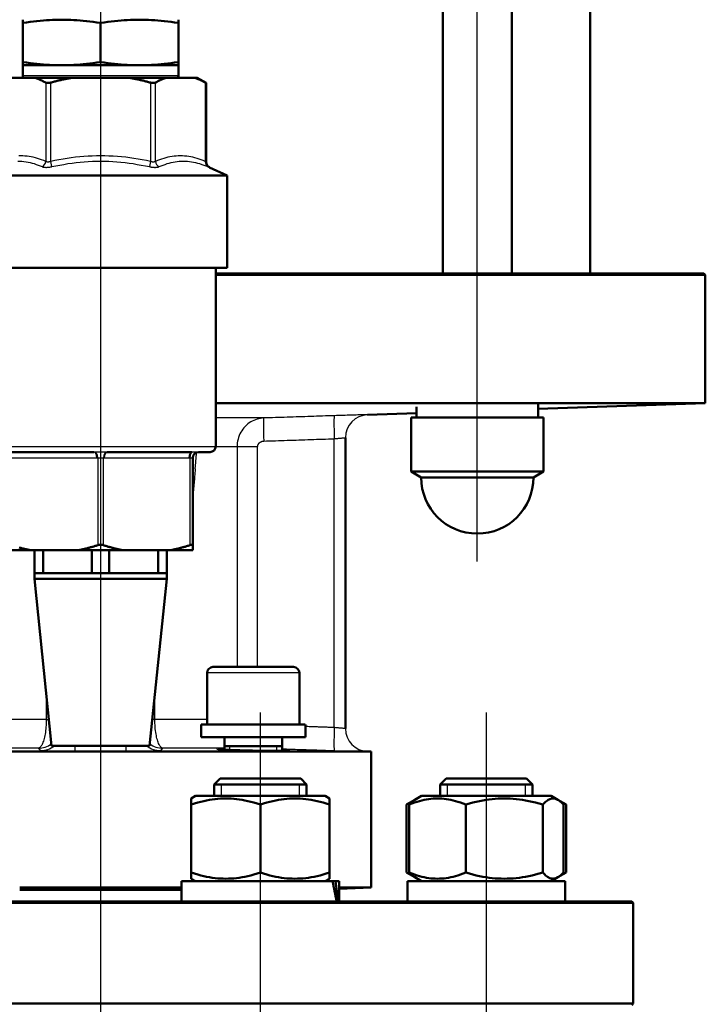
# Model space of a CAD drawing. Header units: millimetres. Extents: x 99 to 904, y 199 to 1215.
# Tile 11 of 12: x 778 to 897, y 782 to 953. Entities that reach past the tile are written whole.
import ezdxf

# ---------------------------------------------------------------- set-up
doc = ezdxf.new("R2010")
doc.units = ezdxf.units.MM
doc.header["$LTSCALE"] = 5
for name, color, linetype, lineweight in [('Gewinde(DIN)', 3, 'Continuous', 25), ('Mittellinie(DIN)', 4, 'Continuous', 25), ('Mittelpunktmarkierung(DIN)', 4, 'Continuous', 25), ('Sichtbare Kanten(DIN)', 7, 'Continuous', 50), ('Sichtbare tangentiale Kanten(DIN)', 3, 'Continuous', 25)]:
    doc.layers.add(name, color=color, linetype=linetype, lineweight=lineweight)

msp = doc.modelspace()

# ---------------------------------------------------------------- linework, layer by layer
at = {"layer": 'Gewinde(DIN)'}
for p, q in [((813.98, 826.85), (813.98, 826.21)), ((822.19, 826.02), (822.19, 826.85)), ((812.52, 820.21), (812.52, 818.21)), ((826.11, 818.21), (826.11, 820.21)), ((851.75, 820.21), (851.75, 818.21)), ((865.34, 818.21), (865.34, 820.21))]:
    msp.add_line(p, q, dxfattribs=at)
at = {"layer": 'Mittellinie(DIN)', "linetype": 'Continuous'}
for p, q in [((856.98, 858.91), (856.98, 1056.91)), ((819.31, 689.71), (819.31, 832.71)), ((858.55, 689.71), (858.55, 832.71))]:
    msp.add_line(p, q, dxfattribs=at)
at = {"layer": 'Mittelpunktmarkierung(DIN)', "linetype": 'Continuous'}
msp.add_line((791.57, 1209.63), (791.57, 507.91), dxfattribs=at)
at = {"layer": 'Sichtbare Kanten(DIN)'}
for p, q in [((850.98, 908.91), (850.98, 1010.04)), ((862.98, 908.91), (862.98, 1010.33)), ((876.57, 908.91), (876.57, 1009.91)), ((778.07, 952.99), (778.07, 952.43)), ((778.07, 945.64), (778.07, 952.43)), ((791.57, 945.64), (791.57, 952.43)), ((805.07, 952.43), (805.07, 952.99)), ((805.07, 945.64), (805.07, 952.43)), ((778.07, 945.64), (778.07, 945.08)), ((805.07, 945.08), (805.07, 945.64)), ((805.07, 945.08), (778.07, 945.08)), ((778.07, 945.08), (778.07, 945.08)), ((778.07, 945.08), (778.07, 943.25)), ((805.07, 945.08), (805.07, 945.08)), ((805.07, 945.08), (805.07, 943.25)), ((780.18, 942.91), (775.25, 942.91)), ((786.64, 942.91), (780.18, 942.91)), ((796.5, 942.91), (786.64, 942.91)), ((802.96, 942.91), (796.5, 942.91)), ((807.89, 942.91), (802.96, 942.91)), ((808.31, 942.91), (807.89, 942.91)), ((808.31, 942.91), (809.89, 942)), ((809.89, 928.26), (809.89, 942)), ((810.47, 927.35), (813.57, 925.91)), ((769.57, 925.91), (813.57, 925.91)), ((813.57, 909.91), (813.57, 925.91)), ((769.57, 909.91), (813.57, 909.91)), ((811.57, 878.91), (811.57, 909.91)), ((811.57, 908.91), (896.32, 908.91)), ((896.57, 908.66), (811.57, 908.66)), ((896.32, 908.91), (896.57, 908.66)), ((896.57, 886.43), (896.57, 908.66)), ((896.57, 886.43), (811.57, 886.43)), ((846.43, 885.44), (846.43, 885.75)), ((867.53, 885.42), (896.57, 886.43)), ((867.53, 883.91), (867.53, 886.27)), ((837.93, 884.39), (846.43, 884.68)), ((845.48, 883.91), (868.48, 883.91)), ((845.48, 874.52), (845.48, 883.91)), ((868.48, 874.52), (868.48, 883.91)), ((834.07, 829.92), (834.07, 880.4)), ((790.42, 877.91), (775.72, 877.91)), ((807.42, 877.91), (792.72, 877.91)), ((810.57, 877.91), (808.57, 877.91)), ((807.57, 861.74), (807.57, 876.91)), ((845.48, 874.52), (868.48, 874.52)), ((847.23, 873.51), (845.48, 874.52)), ((866.73, 873.51), (868.48, 874.52)), ((866.73, 873.51), (847.23, 873.51)), ((807.59, 869.99), (807.57, 870.03)), ((807.57, 861.74), (807.57, 860.91)), ((775.57, 860.91), (779.3, 860.91)), ((787.84, 860.91), (779.3, 860.91)), ((780.07, 856.91), (780.07, 860.91)), ((781.58, 860.91), (781.58, 856.91)), ((787.84, 860.91), (795.3, 860.91)), ((790.06, 856.91), (790.06, 860.91)), ((793.08, 860.91), (793.08, 856.91)), ((803.84, 860.91), (795.3, 860.91)), ((801.56, 856.91), (801.56, 860.91)), ((803.07, 860.91), (803.07, 856.91)), ((803.84, 860.91), (807.57, 860.91)), ((780.07, 856.91), (781.58, 856.91)), ((780.07, 855.91), (780.07, 856.91)), ((781.58, 856.91), (785.82, 856.91)), ((785.82, 856.91), (790.06, 856.91)), ((790.06, 856.91), (793.08, 856.91)), ((793.08, 856.91), (797.32, 856.91)), ((797.32, 856.91), (801.56, 856.91)), ((801.56, 856.91), (803.07, 856.91)), ((803.07, 855.91), (803.07, 856.91)), ((803.07, 855.91), (780.07, 855.91)), ((783.07, 826.91), (780.07, 855.91)), ((800.07, 826.91), (803.07, 855.91)), ((810.08, 839.6), (810.08, 830.6)), ((811.08, 840.6), (825.08, 840.6)), ((826.08, 839.6), (826.08, 830.6)), ((827.12, 830.6), (809.03, 830.6)), ((809.03, 830.6), (809.03, 828.4)), ((827.13, 829.84), (827.13, 828.4)), ((827.13, 828.4), (809.03, 828.4)), ((813.08, 828.4), (813.08, 826.25)), ((823.08, 828.4), (823.08, 826.02)), ((838.57, 825.91), (744.57, 825.91)), ((800.07, 826.91), (783.07, 826.91)), ((813.08, 826.85), (823.08, 826.85)), ((837.93, 825.93), (838.57, 825.91)), ((838.57, 802.3), (838.57, 825.91)), ((812.31, 821.21), (811.31, 820.21)), ((812.31, 821.21), (826.31, 821.21)), ((826.31, 821.21), (827.31, 820.21)), ((851.55, 821.21), (850.55, 820.21)), ((851.55, 821.21), (865.55, 821.21)), ((865.55, 821.21), (866.55, 820.21)), ((827.31, 820.21), (811.31, 820.21)), ((811.31, 818.21), (811.31, 820.21)), ((827.31, 818.21), (827.31, 820.21)), ((866.55, 820.21), (850.55, 820.21)), ((850.55, 818.21), (850.55, 820.21)), ((866.55, 818.21), (866.55, 820.21)), ((808.06, 818.21), (807.31, 817.77)), ((807.31, 816.7), (807.31, 817.77)), ((830.56, 818.21), (808.06, 818.21)), ((830.56, 818.21), (831.31, 817.77)), ((831.31, 817.77), (831.31, 816.7)), ((846.13, 817.53), (844.69, 816.7)), ((847.3, 818.21), (846.13, 817.53)), ((869.8, 818.21), (847.3, 818.21)), ((869.8, 818.21), (870.97, 817.53)), ((870.97, 817.53), (872.41, 816.7)), ((807.31, 804.91), (807.31, 816.7)), ((819.31, 804.91), (819.31, 816.7)), ((831.31, 804.91), (831.31, 816.7)), ((844.69, 804.91), (844.69, 816.7)), ((845.17, 804.91), (845.17, 816.7)), ((854.96, 804.91), (854.96, 816.7)), ((868.35, 804.91), (868.35, 816.7)), ((871.93, 804.91), (871.93, 816.7)), ((872.41, 804.91), (872.41, 816.7)), ((807.31, 803.84), (807.31, 804.91)), ((808.06, 803.41), (807.31, 803.84)), ((830.56, 803.41), (831.31, 803.84)), ((831.31, 804.91), (831.31, 803.84)), ((846.13, 804.08), (844.69, 804.91)), ((847.3, 803.41), (846.13, 804.08)), ((869.8, 803.41), (870.97, 804.08)), ((870.97, 804.08), (872.41, 804.91)), ((805.61, 802.3), (777.52, 802.3)), ((805.61, 801.91), (777.52, 801.91)), ((805.61, 803.41), (831.83, 803.41)), ((805.61, 799.91), (805.61, 803.41)), ((831.83, 803.41), (832.34, 803.41)), ((832.34, 803.41), (833.01, 803.41)), ((833.01, 799.91), (833.01, 803.41)), ((838.57, 802.3), (833.01, 802.3)), ((833.01, 802.11), (838.57, 802.3)), ((844.85, 803.41), (872.25, 803.41)), ((844.85, 799.91), (844.85, 803.41)), ((872.25, 799.91), (872.25, 803.41)), ((884.07, 799.66), (699.07, 799.66)), ((699.32, 799.91), (883.82, 799.91)), ((883.82, 799.91), (884.07, 799.66)), ((884.07, 782.16), (884.07, 799.66)), ((699.07, 782.16), (884.07, 782.16)), ((883.82, 781.91), (884.07, 782.16))]:
    msp.add_line(p, q, dxfattribs=at)
at = {"layer": 'Sichtbare Kanten(DIN)', "flags": 128}
for points in [[(778.07, 952.43), (778.71, 952.52), (779.32, 952.61), (779.92, 952.68), (780.5, 952.75), (781.07, 952.8), (781.63, 952.85), (782.17, 952.89), (782.71, 952.93), (783.24, 952.95), (783.77, 952.97), (784.3, 952.98), (784.82, 952.99), (785.34, 952.98), (785.86, 952.97), (786.39, 952.95), (786.92, 952.93), (787.46, 952.89), (788.01, 952.85), (788.56, 952.8), (789.13, 952.75), (789.71, 952.68), (790.31, 952.61), (790.93, 952.52), (791.57, 952.43)], [(791.57, 952.43), (792.21, 952.52), (792.82, 952.61), (793.42, 952.68), (794, 952.75), (794.57, 952.8), (795.13, 952.85), (795.67, 952.89), (796.21, 952.93), (796.75, 952.95), (797.27, 952.97), (797.8, 952.98), (798.32, 952.99), (798.84, 952.98), (799.36, 952.97), (799.89, 952.95), (800.42, 952.93), (800.96, 952.89), (801.51, 952.85), (802.06, 952.8), (802.63, 952.75), (803.22, 952.68), (803.81, 952.61), (804.43, 952.52), (805.07, 952.43)], [(791.57, 945.64), (790.93, 945.54), (790.31, 945.46), (789.71, 945.38), (789.13, 945.32), (788.56, 945.26), (788.01, 945.21), (787.46, 945.17), (786.92, 945.14), (786.39, 945.11), (785.86, 945.09), (785.34, 945.08), (784.82, 945.08), (784.3, 945.08), (783.77, 945.09), (783.24, 945.11), (782.71, 945.14), (782.17, 945.17), (781.63, 945.21), (781.07, 945.26), (780.5, 945.32), (779.92, 945.38), (779.32, 945.46), (778.71, 945.54), (778.07, 945.64)], [(805.07, 945.64), (804.43, 945.54), (803.81, 945.46), (803.22, 945.38), (802.63, 945.32), (802.06, 945.26), (801.51, 945.21), (800.96, 945.17), (800.42, 945.14), (799.89, 945.11), (799.36, 945.09), (798.84, 945.08), (798.32, 945.08), (797.8, 945.08), (797.27, 945.09), (796.75, 945.11), (796.21, 945.14), (795.67, 945.17), (795.13, 945.21), (794.57, 945.26), (794, 945.32), (793.42, 945.38), (792.82, 945.46), (792.21, 945.54), (791.57, 945.64)], [(782.04, 942.07), (781.96, 942.11), (781.88, 942.16), (781.8, 942.2), (781.72, 942.24), (781.64, 942.28), (781.56, 942.32), (781.48, 942.36), (781.4, 942.4), (781.32, 942.44), (781.25, 942.47), (781.17, 942.51), (781.09, 942.55), (781.01, 942.58), (780.94, 942.61), (780.86, 942.65), (780.78, 942.68), (780.71, 942.71), (780.63, 942.74), (780.55, 942.77), (780.48, 942.8), (780.4, 942.83), (780.33, 942.85), (780.25, 942.88), (780.18, 942.91)], [(782.91, 942.07), (782.86, 942.06), (782.82, 942.05), (782.78, 942.04), (782.73, 942.03), (782.69, 942.02), (782.65, 942.02), (782.61, 942.01), (782.56, 942), (782.52, 942), (782.48, 942), (782.45, 942), (782.41, 942), (782.37, 942), (782.34, 942), (782.3, 942), (782.27, 942), (782.23, 942.01), (782.2, 942.02), (782.17, 942.02), (782.14, 942.03), (782.11, 942.04), (782.09, 942.05), (782.06, 942.06), (782.04, 942.07)], [(786.64, 942.91), (786.49, 942.88), (786.34, 942.85), (786.18, 942.83), (786.03, 942.8), (785.88, 942.77), (785.73, 942.74), (785.58, 942.71), (785.43, 942.68), (785.27, 942.65), (785.12, 942.61), (784.96, 942.58), (784.81, 942.55), (784.65, 942.51), (784.5, 942.47), (784.34, 942.44), (784.19, 942.4), (784.03, 942.36), (783.87, 942.32), (783.71, 942.28), (783.55, 942.24), (783.39, 942.2), (783.23, 942.16), (783.07, 942.11), (782.91, 942.07)], [(800.23, 942.07), (800.07, 942.11), (799.9, 942.16), (799.74, 942.2), (799.58, 942.24), (799.42, 942.28), (799.27, 942.32), (799.11, 942.36), (798.95, 942.4), (798.79, 942.44), (798.64, 942.47), (798.48, 942.51), (798.33, 942.55), (798.17, 942.58), (798.02, 942.61), (797.86, 942.65), (797.71, 942.68), (797.56, 942.71), (797.41, 942.74), (797.25, 942.77), (797.1, 942.8), (796.95, 942.83), (796.8, 942.85), (796.65, 942.88), (796.5, 942.91)], [(801.09, 942.07), (801.07, 942.06), (801.05, 942.05), (801.02, 942.04), (800.99, 942.03), (800.97, 942.02), (800.93, 942.02), (800.9, 942.01), (800.87, 942), (800.84, 942), (800.8, 942), (800.77, 942), (800.73, 942), (800.69, 942), (800.65, 942), (800.61, 942), (800.57, 942), (800.53, 942.01), (800.49, 942.02), (800.45, 942.02), (800.4, 942.03), (800.36, 942.04), (800.32, 942.05), (800.27, 942.06), (800.23, 942.07)], [(802.96, 942.91), (802.88, 942.88), (802.81, 942.85), (802.73, 942.83), (802.66, 942.8), (802.58, 942.77), (802.51, 942.74), (802.43, 942.71), (802.35, 942.68), (802.28, 942.65), (802.2, 942.61), (802.12, 942.58), (802.05, 942.55), (801.97, 942.51), (801.89, 942.47), (801.81, 942.44), (801.73, 942.4), (801.65, 942.36), (801.58, 942.32), (801.5, 942.28), (801.42, 942.24), (801.34, 942.2), (801.26, 942.16), (801.18, 942.11), (801.09, 942.07)], [(809.75, 942.07), (809.67, 942.11), (809.59, 942.16), (809.51, 942.2), (809.43, 942.24), (809.35, 942.28), (809.27, 942.32), (809.19, 942.36), (809.12, 942.4), (809.04, 942.44), (808.96, 942.47), (808.88, 942.51), (808.8, 942.55), (808.73, 942.58), (808.65, 942.61), (808.57, 942.65), (808.5, 942.68), (808.42, 942.71), (808.34, 942.74), (808.27, 942.77), (808.19, 942.8), (808.12, 942.83), (808.04, 942.85), (807.97, 942.88), (807.89, 942.91)], [(809.89, 942), (809.89, 942), (809.89, 942), (809.89, 942), (809.88, 942), (809.88, 942), (809.88, 942), (809.88, 942), (809.87, 942), (809.87, 942.01), (809.86, 942.01), (809.86, 942.01), (809.85, 942.02), (809.85, 942.02), (809.84, 942.02), (809.84, 942.03), (809.83, 942.03), (809.82, 942.03), (809.81, 942.04), (809.8, 942.04), (809.79, 942.05), (809.79, 942.05), (809.78, 942.06), (809.77, 942.06), (809.75, 942.07)], [(787.84, 860.91), (787.97, 860.93), (788.1, 860.96), (788.23, 860.99), (788.36, 861.02), (788.49, 861.04), (788.62, 861.07), (788.76, 861.1), (788.89, 861.14), (789.02, 861.17), (789.15, 861.2), (789.29, 861.23), (789.42, 861.27), (789.56, 861.3), (789.69, 861.34), (789.83, 861.38), (789.96, 861.41), (790.1, 861.45), (790.23, 861.49), (790.37, 861.53), (790.51, 861.57), (790.65, 861.61), (790.79, 861.66), (790.93, 861.7), (791.07, 861.74)], [(791.07, 861.74), (791.11, 861.76), (791.15, 861.77), (791.19, 861.78), (791.23, 861.78), (791.27, 861.79), (791.31, 861.8), (791.35, 861.8), (791.4, 861.81), (791.44, 861.81), (791.48, 861.82), (791.53, 861.82), (791.57, 861.82), (791.61, 861.82), (791.65, 861.82), (791.7, 861.81), (791.74, 861.81), (791.78, 861.8), (791.83, 861.8), (791.87, 861.79), (791.91, 861.78), (791.95, 861.78), (791.99, 861.77), (792.03, 861.76), (792.07, 861.74)], [(792.07, 861.74), (792.21, 861.7), (792.35, 861.66), (792.49, 861.61), (792.63, 861.57), (792.76, 861.53), (792.9, 861.49), (793.04, 861.45), (793.17, 861.41), (793.31, 861.38), (793.45, 861.34), (793.58, 861.3), (793.72, 861.27), (793.85, 861.23), (793.98, 861.2), (794.12, 861.17), (794.25, 861.14), (794.38, 861.1), (794.51, 861.07), (794.64, 861.04), (794.77, 861.02), (794.91, 860.99), (795.04, 860.96), (795.17, 860.93), (795.3, 860.91)], [(803.84, 860.91), (803.97, 860.93), (804.1, 860.96), (804.23, 860.99), (804.36, 861.02), (804.49, 861.04), (804.62, 861.07), (804.76, 861.1), (804.89, 861.14), (805.02, 861.17), (805.15, 861.2), (805.29, 861.23), (805.42, 861.27), (805.56, 861.3), (805.69, 861.34), (805.83, 861.38), (805.96, 861.41), (806.1, 861.45), (806.23, 861.49), (806.37, 861.53), (806.51, 861.57), (806.65, 861.61), (806.79, 861.66), (806.93, 861.7), (807.07, 861.74)], [(807.07, 861.74), (807.11, 861.76), (807.14, 861.77), (807.18, 861.78), (807.21, 861.78), (807.24, 861.79), (807.28, 861.8), (807.31, 861.8), (807.33, 861.81), (807.36, 861.81), (807.39, 861.82), (807.41, 861.82), (807.43, 861.82), (807.45, 861.82), (807.47, 861.82), (807.49, 861.81), (807.51, 861.81), (807.52, 861.8), (807.53, 861.8), (807.54, 861.79), (807.55, 861.78), (807.56, 861.78), (807.56, 861.77), (807.57, 861.76), (807.57, 861.74)], [(777.45, 861.34), (777.58, 861.3), (777.72, 861.27), (777.85, 861.23), (777.98, 861.2), (778.12, 861.17), (778.25, 861.14), (778.38, 861.1), (778.51, 861.07), (778.64, 861.04), (778.77, 861.02), (778.91, 860.99), (779.04, 860.96), (779.17, 860.93), (779.3, 860.91)], [(813.08, 826.45), (812.49, 826.44), (812.08, 826.42), (811.87, 826.4), (811.86, 826.37), (812.07, 826.33), (812.47, 826.29), (813.06, 826.25), (813.82, 826.21), (814.71, 826.18), (815.73, 826.14), (816.81, 826.11), (817.95, 826.08), (819.08, 826.06), (820.19, 826.04), (821.22, 826.03), (822.15, 826.02), (822.95, 826.02), (823.58, 826.03), (824.03, 826.04), (824.29, 826.06), (824.33, 826.08), (824.17, 826.11), (823.74, 826.15), (823.08, 826.19)], [(819.31, 816.7), (818.75, 816.88), (818.2, 817.05), (817.67, 817.19), (817.15, 817.32), (816.64, 817.43), (816.15, 817.52), (815.66, 817.6), (815.18, 817.66), (814.71, 817.71), (814.24, 817.75), (813.78, 817.77), (813.31, 817.77), (812.85, 817.77), (812.38, 817.75), (811.91, 817.71), (811.44, 817.66), (810.96, 817.6), (810.48, 817.52), (809.98, 817.43), (809.48, 817.32), (808.96, 817.19), (808.43, 817.05), (807.88, 816.88), (807.31, 816.7)], [(831.31, 816.7), (830.75, 816.88), (830.2, 817.05), (829.67, 817.19), (829.15, 817.32), (828.64, 817.43), (828.15, 817.52), (827.66, 817.6), (827.18, 817.66), (826.71, 817.71), (826.24, 817.75), (825.78, 817.77), (825.31, 817.77), (824.85, 817.77), (824.38, 817.75), (823.91, 817.71), (823.44, 817.66), (822.96, 817.6), (822.48, 817.52), (821.98, 817.43), (821.48, 817.32), (820.96, 817.19), (820.43, 817.05), (819.88, 816.88), (819.31, 816.7)], [(845.67, 817.2), (845.63, 817.19), (845.59, 817.17), (845.55, 817.15), (845.52, 817.13), (845.48, 817.11), (845.44, 817.09), (845.4, 817.08), (845.36, 817.06), (845.32, 817.04), (845.28, 817.02), (845.24, 817), (845.19, 816.98), (845.15, 816.95), (845.11, 816.93), (845.07, 816.91), (845.03, 816.89), (844.99, 816.87), (844.95, 816.84), (844.91, 816.82), (844.86, 816.8), (844.82, 816.78), (844.78, 816.75), (844.74, 816.73), (844.69, 816.7)], [(854.96, 816.7), (854.5, 816.88), (854.05, 817.05), (853.62, 817.19), (853.2, 817.32), (852.78, 817.43), (852.38, 817.52), (851.98, 817.6), (851.59, 817.66), (851.21, 817.71), (850.82, 817.75), (850.44, 817.77), (850.06, 817.77), (849.69, 817.77), (849.3, 817.75), (848.92, 817.71), (848.54, 817.66), (848.15, 817.6), (847.75, 817.52), (847.35, 817.43), (846.93, 817.32), (846.51, 817.19), (846.08, 817.05), (845.63, 816.88), (845.17, 816.7)], [(845.17, 816.7), (845.21, 816.75), (845.25, 816.8), (845.3, 816.84), (845.34, 816.89), (845.38, 816.93), (845.42, 816.97), (845.46, 817.01), (845.5, 817.05), (845.55, 817.09), (845.59, 817.13), (845.63, 817.16), (845.67, 817.2), (845.71, 817.23), (845.74, 817.26), (845.78, 817.3), (845.82, 817.33), (845.86, 817.35), (845.9, 817.38), (845.94, 817.41), (845.98, 817.44), (846.01, 817.46), (846.05, 817.48), (846.09, 817.51), (846.13, 817.53)], [(868.35, 816.7), (867.71, 816.88), (867.1, 817.05), (866.51, 817.19), (865.93, 817.32), (865.37, 817.43), (864.82, 817.52), (864.28, 817.6), (863.74, 817.66), (863.22, 817.71), (862.69, 817.75), (862.17, 817.77), (861.66, 817.77), (861.14, 817.77), (860.62, 817.75), (860.1, 817.71), (859.57, 817.66), (859.03, 817.6), (858.49, 817.52), (857.94, 817.43), (857.38, 817.32), (856.8, 817.19), (856.21, 817.05), (855.6, 816.88), (854.96, 816.7)], [(871.93, 816.7), (871.76, 816.88), (871.6, 817.05), (871.44, 817.19), (871.29, 817.32), (871.14, 817.43), (870.99, 817.52), (870.84, 817.6), (870.7, 817.66), (870.56, 817.71), (870.42, 817.75), (870.28, 817.77), (870.14, 817.77), (870, 817.77), (869.86, 817.75), (869.72, 817.71), (869.58, 817.66), (869.44, 817.6), (869.29, 817.52), (869.15, 817.43), (868.99, 817.32), (868.84, 817.19), (868.68, 817.05), (868.52, 816.88), (868.35, 816.7)], [(872.41, 816.7), (872.36, 816.73), (872.32, 816.75), (872.28, 816.78), (872.24, 816.8), (872.19, 816.82), (872.15, 816.84), (872.11, 816.87), (872.07, 816.89), (872.03, 816.91), (871.99, 816.93), (871.95, 816.95), (871.9, 816.98), (871.86, 817), (871.82, 817.02), (871.78, 817.04), (871.74, 817.06), (871.7, 817.08), (871.66, 817.09), (871.62, 817.11), (871.58, 817.13), (871.54, 817.15), (871.51, 817.17), (871.47, 817.19), (871.43, 817.2)], [(807.31, 804.91), (807.88, 804.73), (808.43, 804.57), (808.96, 804.42), (809.48, 804.3), (809.98, 804.19), (810.48, 804.09), (810.96, 804.02), (811.44, 803.95), (811.91, 803.9), (812.38, 803.87), (812.85, 803.85), (813.31, 803.84), (813.78, 803.85), (814.24, 803.87), (814.71, 803.9), (815.18, 803.95), (815.66, 804.02), (816.15, 804.09), (816.64, 804.19), (817.15, 804.3), (817.67, 804.42), (818.2, 804.57), (818.75, 804.73), (819.31, 804.91)], [(819.31, 804.91), (819.88, 804.73), (820.43, 804.57), (820.96, 804.42), (821.48, 804.3), (821.98, 804.19), (822.48, 804.09), (822.96, 804.02), (823.44, 803.95), (823.91, 803.9), (824.38, 803.87), (824.85, 803.85), (825.31, 803.84), (825.78, 803.85), (826.24, 803.87), (826.71, 803.9), (827.18, 803.95), (827.66, 804.02), (828.15, 804.09), (828.64, 804.19), (829.15, 804.3), (829.67, 804.42), (830.2, 804.57), (830.75, 804.73), (831.31, 804.91)], [(844.69, 804.91), (844.74, 804.89), (844.78, 804.86), (844.82, 804.84), (844.86, 804.82), (844.91, 804.79), (844.95, 804.77), (844.99, 804.75), (845.03, 804.72), (845.07, 804.7), (845.11, 804.68), (845.15, 804.66), (845.19, 804.64), (845.24, 804.62), (845.28, 804.6), (845.32, 804.58), (845.36, 804.56), (845.4, 804.54), (845.44, 804.52), (845.48, 804.5), (845.52, 804.48), (845.55, 804.46), (845.59, 804.45), (845.63, 804.43), (845.67, 804.41)], [(845.17, 804.91), (845.63, 804.73), (846.08, 804.57), (846.51, 804.42), (846.93, 804.3), (847.35, 804.19), (847.75, 804.09), (848.15, 804.02), (848.54, 803.95), (848.92, 803.9), (849.3, 803.87), (849.69, 803.85), (850.06, 803.84), (850.44, 803.85), (850.82, 803.87), (851.21, 803.9), (851.59, 803.95), (851.98, 804.02), (852.38, 804.09), (852.78, 804.19), (853.2, 804.3), (853.62, 804.42), (854.05, 804.57), (854.5, 804.73), (854.96, 804.91)], [(846.13, 804.08), (846.09, 804.11), (846.05, 804.13), (846.01, 804.15), (845.98, 804.18), (845.94, 804.2), (845.9, 804.23), (845.86, 804.26), (845.82, 804.29), (845.78, 804.32), (845.74, 804.35), (845.71, 804.38), (845.67, 804.42), (845.63, 804.45), (845.59, 804.49), (845.55, 804.52), (845.5, 804.56), (845.46, 804.6), (845.42, 804.64), (845.38, 804.68), (845.34, 804.73), (845.3, 804.77), (845.25, 804.82), (845.21, 804.86), (845.17, 804.91)], [(854.96, 804.91), (855.6, 804.73), (856.21, 804.57), (856.8, 804.42), (857.38, 804.3), (857.94, 804.19), (858.49, 804.09), (859.03, 804.02), (859.57, 803.95), (860.1, 803.9), (860.62, 803.87), (861.14, 803.85), (861.66, 803.84), (862.17, 803.85), (862.69, 803.87), (863.22, 803.9), (863.74, 803.95), (864.28, 804.02), (864.82, 804.09), (865.37, 804.19), (865.93, 804.3), (866.51, 804.42), (867.1, 804.57), (867.71, 804.73), (868.35, 804.91)], [(868.35, 804.91), (868.52, 804.73), (868.68, 804.57), (868.84, 804.42), (868.99, 804.3), (869.15, 804.19), (869.29, 804.09), (869.44, 804.02), (869.58, 803.95), (869.72, 803.9), (869.86, 803.87), (870, 803.85), (870.14, 803.84), (870.28, 803.85), (870.42, 803.87), (870.56, 803.9), (870.7, 803.95), (870.84, 804.02), (870.99, 804.09), (871.14, 804.19), (871.29, 804.3), (871.44, 804.42), (871.6, 804.57), (871.76, 804.73), (871.93, 804.91)], [(871.43, 804.41), (871.47, 804.43), (871.51, 804.45), (871.54, 804.46), (871.58, 804.48), (871.62, 804.5), (871.66, 804.52), (871.7, 804.54), (871.74, 804.56), (871.78, 804.58), (871.82, 804.6), (871.86, 804.62), (871.9, 804.64), (871.95, 804.66), (871.99, 804.68), (872.03, 804.7), (872.07, 804.72), (872.11, 804.75), (872.15, 804.77), (872.19, 804.79), (872.24, 804.82), (872.28, 804.84), (872.32, 804.86), (872.36, 804.89), (872.41, 804.91)]]:
    msp.add_lwpolyline(points, dxfattribs=at)
at = {"layer": 'Sichtbare Kanten(DIN)'}
for centre, radius, start, end in [((778.88, 943.25), 0.81, 180, 205.1081), ((804.26, 943.25), 0.81, 334.8919, 0), ((810.89, 928.26), 1, 180, 245), ((810.57, 878.91), 1, 270, 0), ((838.07, 880.39), 4, 179.8942, 180), ((808.57, 876.91), 1, 90, 179.9111), ((856.98, 873.51), 9.75, 180, 0), ((811.08, 839.6), 1, 90, 180), ((825.08, 839.6), 1, 0, 90), ((838.07, 829.93), 4, 180, 180.1058)]:
    msp.add_arc(centre, radius, start, end, dxfattribs=at)
for centre, major_axis, ratio, start_param, end_param in [((856.98, 884.77), (0.58, -18.27), 0.576586, 4.657833, 4.741647), ((856.98, 883.04), (0.58, -18.27), 0.576586, 4.610391, 4.646825), ((818.08, 829.84), (0, 15.68), 0.57735, 4.712389, 4.761027), ((819.31, 798.69), (4.28, -23.61), 0.551171, 1.522312, 1.671117), ((819.31, 801.12), (4.28, -23.61), 0.551171, 1.420078, 1.567748)]:
    msp.add_ellipse(centre, major_axis=major_axis, ratio=ratio, start_param=start_param, end_param=end_param, dxfattribs=at)
at = {"layer": 'Sichtbare tangentiale Kanten(DIN)'}
for p, q in [((805.07, 943.25), (778.07, 943.25)), ((782.04, 942.07), (782.04, 928.37)), ((782.91, 928.37), (782.91, 942.07)), ((800.23, 942.07), (800.23, 928.37)), ((801.09, 928.37), (801.09, 942.07)), ((809.75, 942.07), (809.75, 928.37)), ((783.1, 927.47), (782.91, 928.37)), ((800.23, 928.37), (800.04, 927.47)), ((837.93, 884.39), (837.93, 884.39)), ((819.9, 883.83), (811.57, 883.83)), ((771.57, 878.91), (811.57, 878.91)), ((815.26, 878.83), (811.57, 878.83)), ((818.84, 878.83), (815.26, 878.83)), ((815.26, 878.83), (815.26, 840.6)), ((818.84, 840.6), (818.84, 878.83)), ((832.14, 830.08), (832.14, 880.23)), ((776.22, 876.91), (790.92, 876.91)), ((791.07, 876.91), (791.07, 861.74)), ((792.07, 861.74), (792.07, 876.91)), ((792.22, 876.91), (806.92, 876.91)), ((807.07, 876.91), (807.07, 861.74)), ((807.59, 869.99), (807.57, 869.99)), ((826.08, 839.6), (810.08, 839.6)), ((782.14, 835.83), (782.14, 831.49)), ((800.99, 831.49), (800.99, 835.83)), ((782.14, 831.49), (773.05, 831.49)), ((782.14, 831.49), (782.59, 831.49)), ((800.99, 831.49), (800.54, 831.49)), ((810.08, 831.49), (800.99, 831.49)), ((780.75, 826.49), (770.05, 826.49)), ((787.14, 825.92), (787.14, 826.91)), ((796, 825.92), (796, 826.91)), ((813.08, 826.49), (802.38, 826.49)), ((837.93, 825.92), (837.93, 825.93))]:
    msp.add_line(p, q, dxfattribs=at)
at = {"layer": 'Sichtbare tangentiale Kanten(DIN)', "flags": 128}
for points in [[(777.21, 928.43), (777.57, 928.43), (777.92, 928.41), (778.27, 928.37), (778.62, 928.32), (778.98, 928.26), (779.33, 928.18), (779.67, 928.09), (780.02, 927.99), (780.37, 927.87), (780.72, 927.75), (781.06, 927.61), (781.41, 927.47)], [(782.04, 928.37), (781.69, 928.52), (781.33, 928.65), (780.97, 928.78), (780.61, 928.89), (780.25, 929), (779.89, 929.09), (779.53, 929.16), (779.17, 929.23), (778.8, 929.28), (778.44, 929.31), (778.08, 929.33), (777.71, 929.34), (777.35, 929.33)], [(782.91, 928.37), (782.87, 928.36), (782.82, 928.34), (782.78, 928.32), (782.74, 928.31), (782.69, 928.3), (782.65, 928.29), (782.61, 928.28), (782.57, 928.27), (782.53, 928.27), (782.49, 928.26), (782.45, 928.26), (782.41, 928.26), (782.37, 928.26), (782.33, 928.26), (782.3, 928.27), (782.26, 928.27), (782.23, 928.28), (782.2, 928.29), (782.17, 928.3), (782.14, 928.31), (782.11, 928.32), (782.09, 928.34), (782.06, 928.36), (782.04, 928.37)], [(800.23, 928.37), (799.52, 928.52), (798.8, 928.65), (798.09, 928.78), (797.37, 928.89), (796.65, 929), (795.93, 929.09), (795.2, 929.16), (794.48, 929.23), (793.75, 929.28), (793.03, 929.31), (792.3, 929.33), (791.57, 929.34), (790.84, 929.33), (790.11, 929.31), (789.39, 929.28), (788.66, 929.23), (787.94, 929.16), (787.21, 929.09), (786.49, 929), (785.77, 928.89), (785.05, 928.78), (784.34, 928.65), (783.62, 928.52), (782.91, 928.37)], [(783.1, 927.47), (783.8, 927.61), (784.5, 927.75), (785.2, 927.87), (785.91, 927.99), (786.61, 928.09), (787.32, 928.18), (788.03, 928.26), (788.73, 928.32), (789.44, 928.37), (790.15, 928.41), (790.86, 928.43), (791.57, 928.43), (792.28, 928.43), (792.99, 928.41), (793.7, 928.37), (794.41, 928.32), (795.11, 928.26), (795.82, 928.18), (796.53, 928.09), (797.23, 927.99), (797.93, 927.87), (798.64, 927.75), (799.34, 927.61), (800.04, 927.47)], [(801.09, 928.37), (801.07, 928.36), (801.05, 928.34), (801.02, 928.32), (801, 928.31), (800.97, 928.3), (800.94, 928.29), (800.9, 928.28), (800.87, 928.27), (800.84, 928.27), (800.8, 928.26), (800.77, 928.26), (800.73, 928.26), (800.69, 928.26), (800.65, 928.26), (800.61, 928.27), (800.57, 928.27), (800.53, 928.28), (800.49, 928.29), (800.44, 928.3), (800.4, 928.31), (800.36, 928.32), (800.31, 928.34), (800.27, 928.36), (800.23, 928.37)], [(809.75, 928.37), (809.4, 928.52), (809.04, 928.65), (808.68, 928.78), (808.32, 928.89), (807.96, 929), (807.6, 929.09), (807.24, 929.16), (806.88, 929.23), (806.52, 929.28), (806.15, 929.31), (805.79, 929.33), (805.42, 929.34), (805.06, 929.33), (804.7, 929.31), (804.33, 929.28), (803.97, 929.23), (803.61, 929.16), (803.25, 929.09), (802.89, 929), (802.53, 928.89), (802.17, 928.78), (801.81, 928.65), (801.45, 928.52), (801.09, 928.37)], [(801.73, 927.47), (802.07, 927.61), (802.42, 927.75), (802.77, 927.87), (803.11, 927.99), (803.46, 928.09), (803.81, 928.18), (804.16, 928.26), (804.51, 928.32), (804.86, 928.37), (805.22, 928.41), (805.57, 928.43), (805.92, 928.43), (806.28, 928.43), (806.64, 928.41), (806.99, 928.37), (807.35, 928.32), (807.7, 928.26), (808.06, 928.18), (808.42, 928.09), (808.77, 927.99), (809.13, 927.87), (809.49, 927.75), (809.84, 927.61), (810.2, 927.47)], [(809.89, 928.26), (809.89, 928.26), (809.89, 928.26), (809.89, 928.26), (809.88, 928.26), (809.88, 928.27), (809.88, 928.27), (809.88, 928.27), (809.87, 928.27), (809.87, 928.28), (809.86, 928.28), (809.86, 928.28), (809.85, 928.29), (809.85, 928.29), (809.84, 928.3), (809.84, 928.3), (809.83, 928.31), (809.82, 928.32), (809.81, 928.32), (809.8, 928.33), (809.79, 928.34), (809.79, 928.35), (809.78, 928.36), (809.77, 928.36), (809.75, 928.37)], [(781.41, 927.47), (781.45, 927.45), (781.5, 927.43), (781.55, 927.42), (781.6, 927.4), (781.65, 927.39), (781.71, 927.38), (781.77, 927.37), (781.84, 927.37), (781.91, 927.36), (781.97, 927.36), (782.05, 927.35), (782.12, 927.35), (782.2, 927.35), (782.27, 927.36), (782.35, 927.36), (782.43, 927.37), (782.51, 927.37), (782.59, 927.38), (782.68, 927.39), (782.76, 927.4), (782.85, 927.42), (782.93, 927.43), (783.02, 927.45), (783.1, 927.47)], [(800.04, 927.47), (800.12, 927.45), (800.21, 927.43), (800.29, 927.42), (800.37, 927.4), (800.46, 927.39), (800.54, 927.38), (800.62, 927.37), (800.71, 927.37), (800.79, 927.36), (800.86, 927.36), (800.94, 927.35), (801.02, 927.35), (801.09, 927.35), (801.16, 927.36), (801.23, 927.36), (801.3, 927.37), (801.36, 927.37), (801.42, 927.38), (801.48, 927.39), (801.54, 927.4), (801.59, 927.42), (801.64, 927.43), (801.69, 927.45), (801.73, 927.47)], [(810.2, 927.47), (810.22, 927.46), (810.24, 927.45), (810.26, 927.44), (810.28, 927.43), (810.3, 927.43), (810.31, 927.42), (810.33, 927.41), (810.34, 927.4), (810.36, 927.4), (810.37, 927.39), (810.39, 927.39), (810.4, 927.38), (810.41, 927.38), (810.42, 927.37), (810.43, 927.37), (810.44, 927.37), (810.44, 927.36), (810.45, 927.36), (810.45, 927.36), (810.46, 927.36), (810.46, 927.36), (810.46, 927.35), (810.47, 927.35), (810.47, 927.35)], [(832.14, 884.23), (831.63, 884.21), (831.12, 884.2), (830.61, 884.18), (830.1, 884.16), (829.59, 884.14), (829.08, 884.13), (828.57, 884.11), (828.06, 884.09), (827.55, 884.08), (827.04, 884.06), (826.53, 884.04), (826.02, 884.03), (825.51, 884.01), (825, 883.99), (824.49, 883.98), (823.98, 883.96), (823.47, 883.94), (822.96, 883.93), (822.45, 883.91), (821.94, 883.89), (821.43, 883.88), (820.92, 883.86), (820.41, 883.84), (819.9, 883.83)], [(837.93, 884.39), (837.92, 884.39), (837.88, 884.39), (837.82, 884.39), (837.73, 884.39), (837.63, 884.39), (837.49, 884.39), (837.34, 884.38), (837.16, 884.38), (836.96, 884.38), (836.74, 884.37), (836.5, 884.36), (836.25, 884.36), (835.97, 884.35), (835.68, 884.34), (835.37, 884.33), (835.05, 884.32), (834.72, 884.31), (834.37, 884.3), (834.02, 884.29), (833.65, 884.28), (833.28, 884.27), (832.9, 884.26), (832.52, 884.24), (832.14, 884.23)], [(819.9, 883.83), (819.61, 883.81), (819.31, 883.77), (819.02, 883.71), (818.73, 883.63), (818.45, 883.54), (818.17, 883.42), (817.9, 883.29), (817.63, 883.14), (817.38, 882.98), (817.13, 882.79), (816.9, 882.59), (816.68, 882.37), (816.46, 882.14), (816.27, 881.89), (816.09, 881.63), (815.92, 881.36), (815.77, 881.07), (815.64, 880.77), (815.53, 880.46), (815.43, 880.15), (815.36, 879.82), (815.31, 879.49), (815.27, 879.16), (815.26, 878.83)], [(818.84, 878.83), (818.84, 878.9), (818.85, 878.96), (818.86, 879.03), (818.88, 879.09), (818.9, 879.16), (818.93, 879.22), (818.96, 879.28), (818.99, 879.33), (819.03, 879.39), (819.07, 879.44), (819.11, 879.49), (819.16, 879.54), (819.21, 879.58), (819.27, 879.62), (819.32, 879.66), (819.38, 879.69), (819.44, 879.72), (819.5, 879.75), (819.56, 879.77), (819.63, 879.79), (819.69, 879.81), (819.76, 879.82), (819.82, 879.82), (819.89, 879.83)], [(819.89, 879.83), (820.4, 879.85), (820.91, 879.86), (821.42, 879.88), (821.93, 879.89), (822.44, 879.91), (822.95, 879.93), (823.46, 879.94), (823.97, 879.96), (824.48, 879.98), (824.99, 880), (825.5, 880.01), (826.01, 880.03), (826.52, 880.05), (827.03, 880.06), (827.55, 880.08), (828.06, 880.1), (828.57, 880.11), (829.08, 880.13), (829.59, 880.15), (830.1, 880.16), (830.61, 880.18), (831.12, 880.2), (831.63, 880.22), (832.14, 880.23)], [(832.14, 880.23), (832.27, 880.25), (832.39, 880.26), (832.52, 880.27), (832.64, 880.28), (832.76, 880.29), (832.88, 880.3), (833, 880.31), (833.11, 880.32), (833.22, 880.33), (833.32, 880.34), (833.41, 880.35), (833.51, 880.36), (833.59, 880.37), (833.67, 880.37), (833.75, 880.38), (833.81, 880.38), (833.87, 880.39), (833.92, 880.39), (833.97, 880.39), (834, 880.4), (834.03, 880.4), (834.05, 880.4), (834.06, 880.4), (834.07, 880.4)], [(790.57, 877.91), (790.56, 877.91), (790.56, 877.91), (790.55, 877.91), (790.54, 877.91), (790.54, 877.91), (790.53, 877.91), (790.53, 877.91), (790.52, 877.91), (790.51, 877.91), (790.51, 877.91), (790.5, 877.91), (790.49, 877.91), (790.49, 877.91), (790.48, 877.91), (790.47, 877.91), (790.47, 877.91), (790.46, 877.91), (790.46, 877.91), (790.45, 877.91), (790.44, 877.91), (790.44, 877.91), (790.43, 877.91), (790.42, 877.91), (790.42, 877.91)], [(792.57, 877.91), (792.49, 877.91), (792.41, 877.91), (792.33, 877.91), (792.25, 877.91), (792.17, 877.91), (792.08, 877.92), (792, 877.92), (791.91, 877.92), (791.83, 877.92), (791.74, 877.92), (791.65, 877.92), (791.57, 877.92), (791.48, 877.92), (791.39, 877.92), (791.31, 877.92), (791.22, 877.92), (791.14, 877.92), (791.05, 877.92), (790.97, 877.91), (790.89, 877.91), (790.81, 877.91), (790.73, 877.91), (790.65, 877.91), (790.57, 877.91)], [(792.72, 877.91), (792.71, 877.91), (792.71, 877.91), (792.7, 877.91), (792.69, 877.91), (792.69, 877.91), (792.68, 877.91), (792.67, 877.91), (792.67, 877.91), (792.66, 877.91), (792.66, 877.91), (792.65, 877.91), (792.64, 877.91), (792.64, 877.91), (792.63, 877.91), (792.62, 877.91), (792.62, 877.91), (792.61, 877.91), (792.6, 877.91), (792.6, 877.91), (792.59, 877.91), (792.59, 877.91), (792.58, 877.91), (792.57, 877.91), (792.57, 877.91)], [(807.54, 877.91), (807.53, 877.91), (807.53, 877.91), (807.52, 877.91), (807.52, 877.91), (807.51, 877.91), (807.51, 877.91), (807.5, 877.91), (807.5, 877.91), (807.49, 877.91), (807.49, 877.91), (807.48, 877.91), (807.48, 877.91), (807.47, 877.91), (807.47, 877.91), (807.46, 877.91), (807.46, 877.91), (807.45, 877.91), (807.45, 877.91), (807.44, 877.91), (807.44, 877.91), (807.43, 877.91), (807.43, 877.91), (807.42, 877.91), (807.42, 877.91)], [(808.53, 877.91), (808.51, 877.91), (808.49, 877.91), (808.47, 877.91), (808.44, 877.91), (808.42, 877.91), (808.39, 877.92), (808.35, 877.92), (808.32, 877.92), (808.28, 877.92), (808.24, 877.92), (808.2, 877.92), (808.16, 877.92), (808.12, 877.92), (808.07, 877.92), (808.02, 877.92), (807.97, 877.92), (807.92, 877.92), (807.87, 877.92), (807.82, 877.91), (807.76, 877.91), (807.71, 877.91), (807.65, 877.91), (807.59, 877.91), (807.54, 877.91)], [(808, 874.99), (808.01, 875.11), (808.02, 875.23), (808.03, 875.35), (808.04, 875.47), (808.05, 875.59), (808.06, 875.71), (808.07, 875.83), (808.08, 875.95), (808.09, 876.06), (808.1, 876.18), (808.11, 876.3), (808.12, 876.42), (808.13, 876.54), (808.14, 876.66), (808.15, 876.78), (808.16, 876.9), (808.17, 877.02), (808.18, 877.14), (808.19, 877.26), (808.2, 877.38), (808.21, 877.5), (808.22, 877.61), (808.23, 877.73), (808.24, 877.85)], [(808.57, 877.91), (808.57, 877.91), (808.57, 877.91), (808.56, 877.91), (808.56, 877.91), (808.56, 877.91), (808.56, 877.91), (808.56, 877.91), (808.56, 877.91), (808.56, 877.91), (808.55, 877.91), (808.55, 877.91), (808.55, 877.91), (808.55, 877.91), (808.55, 877.91), (808.55, 877.91), (808.54, 877.91), (808.54, 877.91), (808.54, 877.91), (808.54, 877.91), (808.54, 877.91), (808.54, 877.91), (808.54, 877.91), (808.53, 877.91), (808.53, 877.91)], [(790.92, 876.91), (790.92, 876.91), (790.93, 876.91), (790.94, 876.91), (790.94, 876.91), (790.95, 876.91), (790.95, 876.91), (790.96, 876.91), (790.97, 876.91), (790.97, 876.91), (790.98, 876.91), (790.99, 876.91), (790.99, 876.91), (791, 876.91), (791.01, 876.91), (791.01, 876.91), (791.02, 876.91), (791.02, 876.91), (791.03, 876.91), (791.04, 876.91), (791.04, 876.91), (791.05, 876.91), (791.06, 876.91), (791.06, 876.91), (791.07, 876.91)], [(791.07, 876.91), (791.11, 876.91), (791.15, 876.91), (791.19, 876.92), (791.23, 876.92), (791.27, 876.92), (791.31, 876.92), (791.35, 876.93), (791.39, 876.93), (791.44, 876.93), (791.48, 876.93), (791.52, 876.93), (791.57, 876.93), (791.61, 876.93), (791.66, 876.93), (791.7, 876.93), (791.74, 876.93), (791.78, 876.93), (791.83, 876.92), (791.87, 876.92), (791.91, 876.92), (791.95, 876.92), (791.99, 876.91), (792.03, 876.91), (792.07, 876.91)], [(792.07, 876.91), (792.07, 876.91), (792.08, 876.91), (792.09, 876.91), (792.09, 876.91), (792.1, 876.91), (792.11, 876.91), (792.11, 876.91), (792.12, 876.91), (792.13, 876.91), (792.13, 876.91), (792.14, 876.91), (792.14, 876.91), (792.15, 876.91), (792.16, 876.91), (792.16, 876.91), (792.17, 876.91), (792.18, 876.91), (792.18, 876.91), (792.19, 876.91), (792.19, 876.91), (792.2, 876.91), (792.21, 876.91), (792.21, 876.91), (792.22, 876.91)], [(806.92, 876.91), (806.92, 876.91), (806.93, 876.91), (806.94, 876.91), (806.94, 876.91), (806.95, 876.91), (806.95, 876.91), (806.96, 876.91), (806.97, 876.91), (806.97, 876.91), (806.98, 876.91), (806.99, 876.91), (806.99, 876.91), (807, 876.91), (807.01, 876.91), (807.01, 876.91), (807.02, 876.91), (807.02, 876.91), (807.03, 876.91), (807.04, 876.91), (807.04, 876.91), (807.05, 876.91), (807.06, 876.91), (807.06, 876.91), (807.07, 876.91)], [(807.07, 876.91), (807.11, 876.91), (807.14, 876.91), (807.18, 876.92), (807.21, 876.92), (807.24, 876.92), (807.28, 876.92), (807.31, 876.93), (807.33, 876.93), (807.36, 876.93), (807.39, 876.93), (807.41, 876.93), (807.43, 876.93), (807.46, 876.93), (807.47, 876.93), (807.49, 876.93), (807.51, 876.93), (807.52, 876.93), (807.53, 876.92), (807.54, 876.92), (807.55, 876.92), (807.56, 876.92), (807.56, 876.91), (807.57, 876.91), (807.57, 876.91)], [(808, 874.99), (807.99, 874.78), (807.97, 874.57), (807.95, 874.37), (807.93, 874.16), (807.92, 873.95), (807.9, 873.74), (807.88, 873.53), (807.86, 873.32), (807.85, 873.12), (807.83, 872.91), (807.81, 872.7), (807.79, 872.49), (807.78, 872.28), (807.76, 872.07), (807.74, 871.87), (807.73, 871.66), (807.71, 871.45), (807.69, 871.24), (807.67, 871.03), (807.66, 870.82), (807.64, 870.62), (807.62, 870.41), (807.61, 870.2), (807.59, 869.99)], [(782.14, 831.49), (782.14, 831.15), (782.13, 830.82), (782.12, 830.49), (782.09, 830.17), (782.06, 829.85), (782.03, 829.55), (781.99, 829.25), (781.94, 828.96), (781.89, 828.68), (781.83, 828.42), (781.77, 828.18), (781.71, 827.94), (781.64, 827.73), (781.57, 827.52), (781.5, 827.34), (781.42, 827.17), (781.34, 827.02), (781.26, 826.89), (781.18, 826.78), (781.09, 826.68), (781.01, 826.61), (780.92, 826.55), (780.84, 826.51), (780.75, 826.49)], [(802.38, 826.49), (802.3, 826.51), (802.21, 826.55), (802.13, 826.61), (802.04, 826.68), (801.96, 826.78), (801.88, 826.89), (801.8, 827.02), (801.72, 827.17), (801.64, 827.34), (801.57, 827.52), (801.5, 827.72), (801.43, 827.94), (801.36, 828.17), (801.3, 828.42), (801.25, 828.68), (801.2, 828.96), (801.15, 829.25), (801.11, 829.55), (801.07, 829.86), (801.04, 830.17), (801.02, 830.5), (801.01, 830.82), (800.99, 831.15), (800.99, 831.49)], [(832.14, 830.08), (831.93, 830.09), (831.72, 830.1), (831.51, 830.1), (831.3, 830.11), (831.1, 830.12), (830.89, 830.13), (830.68, 830.13), (830.47, 830.14), (830.26, 830.15), (830.05, 830.15), (829.84, 830.16), (829.63, 830.17), (829.43, 830.17), (829.22, 830.18), (829.01, 830.19), (828.8, 830.19), (828.59, 830.2), (828.38, 830.21), (828.17, 830.22), (827.97, 830.22), (827.76, 830.23), (827.55, 830.24), (827.34, 830.24), (827.13, 830.25)], [(834.07, 829.92), (834.06, 829.92), (834.05, 829.92), (834.03, 829.92), (834, 829.92), (833.97, 829.92), (833.92, 829.93), (833.87, 829.93), (833.81, 829.93), (833.75, 829.94), (833.67, 829.94), (833.59, 829.95), (833.51, 829.96), (833.41, 829.96), (833.32, 829.97), (833.22, 829.98), (833.11, 829.99), (833, 830), (832.88, 830.01), (832.76, 830.02), (832.64, 830.03), (832.52, 830.05), (832.39, 830.06), (832.27, 830.07), (832.14, 830.08)], [(780.75, 826.49), (780.77, 826.47), (780.79, 826.46), (780.8, 826.44), (780.82, 826.42), (780.84, 826.41), (780.86, 826.39), (780.87, 826.37), (780.89, 826.36), (780.91, 826.34), (780.92, 826.32), (780.94, 826.31), (780.96, 826.29), (780.98, 826.27), (780.99, 826.26), (781.01, 826.24), (781.03, 826.22), (781.04, 826.2), (781.06, 826.19), (781.08, 826.17), (781.1, 826.15), (781.11, 826.14), (781.13, 826.12), (781.15, 826.1), (781.17, 826.09)], [(781.17, 826.09), (781.19, 826.07), (781.24, 826.06), (781.31, 826.05), (781.41, 826.04), (781.53, 826.03), (781.68, 826.01), (781.84, 826), (782.03, 825.99), (782.24, 825.98), (782.47, 825.98), (782.72, 825.97), (782.99, 825.96), (783.27, 825.95), (783.57, 825.95), (783.88, 825.94), (784.21, 825.94), (784.55, 825.93), (784.9, 825.93), (785.26, 825.93), (785.63, 825.92), (786, 825.92), (786.38, 825.92), (786.76, 825.92), (787.14, 825.92)], [(787.14, 825.92), (787.51, 825.92), (787.88, 825.92), (788.25, 825.93), (788.62, 825.93), (788.99, 825.93), (789.35, 825.93), (789.72, 825.93), (790.09, 825.93), (790.46, 825.93), (790.83, 825.93), (791.2, 825.93), (791.57, 825.93), (791.94, 825.93), (792.31, 825.93), (792.68, 825.93), (793.04, 825.93), (793.41, 825.93), (793.78, 825.93), (794.15, 825.93), (794.52, 825.93), (794.89, 825.93), (795.26, 825.92), (795.63, 825.92), (796, 825.92)], [(796, 825.92), (796.38, 825.92), (796.76, 825.92), (797.14, 825.92), (797.51, 825.92), (797.88, 825.93), (798.24, 825.93), (798.59, 825.93), (798.93, 825.94), (799.25, 825.94), (799.57, 825.95), (799.87, 825.95), (800.15, 825.96), (800.42, 825.97), (800.67, 825.98), (800.9, 825.98), (801.11, 825.99), (801.29, 826), (801.46, 826.01), (801.6, 826.03), (801.72, 826.04), (801.82, 826.05), (801.9, 826.06), (801.95, 826.07), (801.97, 826.09)], [(801.97, 826.09), (801.99, 826.1), (802.01, 826.12), (802.02, 826.14), (802.04, 826.15), (802.06, 826.17), (802.07, 826.19), (802.09, 826.2), (802.11, 826.22), (802.13, 826.24), (802.14, 826.26), (802.16, 826.27), (802.18, 826.29), (802.2, 826.31), (802.21, 826.32), (802.23, 826.34), (802.25, 826.36), (802.26, 826.37), (802.28, 826.39), (802.3, 826.41), (802.32, 826.42), (802.33, 826.44), (802.35, 826.46), (802.37, 826.47), (802.38, 826.49)], [(823.08, 826.39), (823.46, 826.37), (823.84, 826.36), (824.22, 826.35), (824.59, 826.34), (824.97, 826.32), (825.35, 826.31), (825.73, 826.3), (826.1, 826.29), (826.48, 826.27), (826.86, 826.26), (827.24, 826.25), (827.61, 826.24), (827.99, 826.22), (828.37, 826.21), (828.75, 826.2), (829.12, 826.19), (829.5, 826.17), (829.88, 826.16), (830.26, 826.15), (830.63, 826.14), (831.01, 826.12), (831.39, 826.11), (831.76, 826.1), (832.14, 826.09)], [(832.14, 826.09), (832.52, 826.07), (832.9, 826.06), (833.28, 826.05), (833.65, 826.04), (834.02, 826.03), (834.37, 826.01), (834.72, 826), (835.05, 825.99), (835.37, 825.98), (835.68, 825.98), (835.97, 825.97), (836.25, 825.96), (836.5, 825.95), (836.74, 825.95), (836.96, 825.94), (837.16, 825.94), (837.34, 825.93), (837.49, 825.93), (837.63, 825.93), (837.73, 825.92), (837.82, 825.92), (837.88, 825.92), (837.92, 825.92), (837.93, 825.92)]]:
    msp.add_lwpolyline(points, dxfattribs=at)
at = {"layer": 'Sichtbare tangentiale Kanten(DIN)'}
for centre, major_axis, ratio, start_param, end_param in [((781.18, 928.37), (0.39, 0.921), 0.847254, 3.872063, 5.056767), ((801.96, 928.37), (0.39, -0.921), 0.847254, 4.368011, 5.552715), ((810.62, 928.37), (-0.39, -0.921), 0.847254, 5.056767, 6.241472), ((832.28, 880.23), (-0.13, 4), 0.03488, 0.008673, 1.569627), ((838.07, 880.4), (-4, 0), 0.999994, 4.747137, 6.283185), ((820.03, 879.83), (-0.13, 4), 0.034881, 0.012454, 1.569674), ((790.42, 876.91), (0, 1), 0.5, 4.712389, 6.283185), ((790.57, 876.91), (-0.021, 1), 0.49992, 4.702059, 6.237749), ((792.57, 876.91), (0.021, 1), 0.49992, 0.045437, 1.581126), ((792.72, 876.91), (0, 1), 0.5, 0, 1.570796), ((807.42, 876.91), (0, 1), 0.5, 0, 1.570796), ((807.57, 876.91), (-0.021, 1), 0.49992, 0.024778, 1.560467), ((808.57, 876.91), (-1, 0), 0.99984, 4.747496, 6.283185), ((832.28, 830.08), (-0.13, -4), 0.03488, 4.713558, 6.274513), ((838.07, 829.92), (-4, 0), 0.999994, 0, 1.536048), ((780.7, 830.49), (2.71, 2.94), 0.998874, 3.899333, 4.509192), ((781.13, 830.08), (2.77, 2.89), 0.99883, 3.915842, 4.558648), ((802.01, 830.08), (-2.77, 2.89), 0.99883, 1.724538, 2.367343), ((802.43, 830.49), (-2.71, 2.94), 0.998874, 1.773993, 2.383852)]:
    msp.add_ellipse(centre, major_axis=major_axis, ratio=ratio, start_param=start_param, end_param=end_param, dxfattribs=at)

doc.saveas('drawing.dxf')
